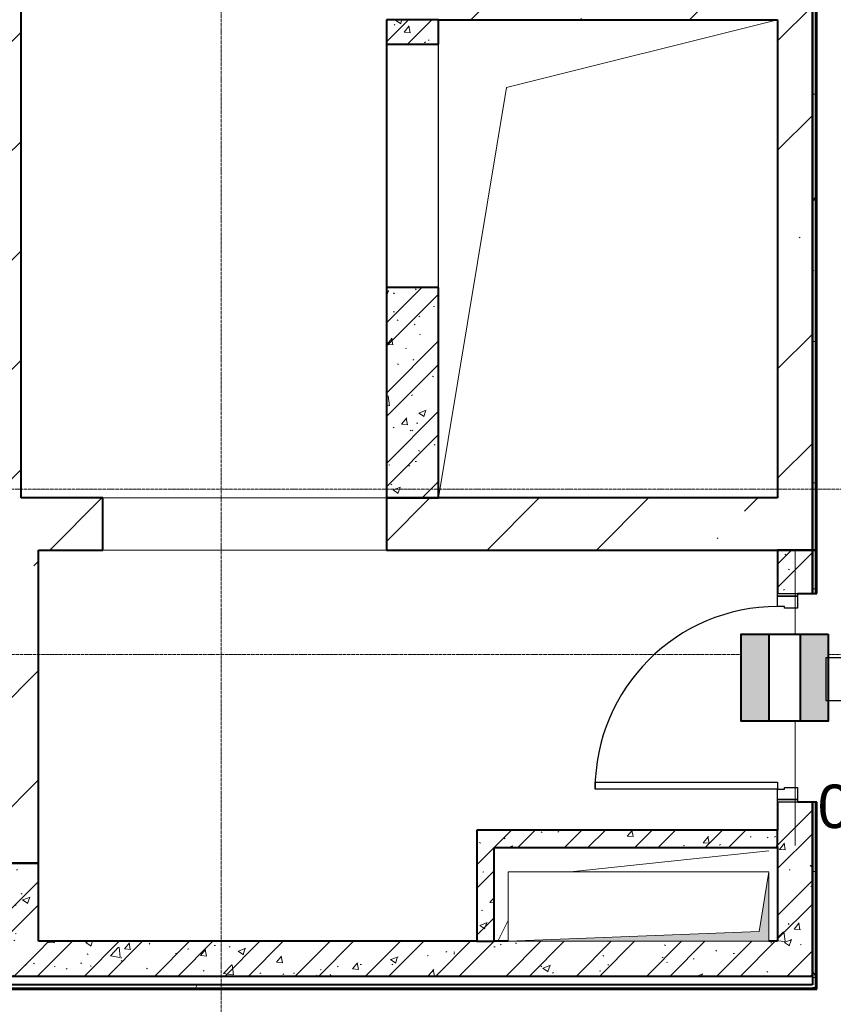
# Model space of a CAD drawing. Header units: millimetres. Extents: x -415896 to 1265883, y -383017 to -57457.
# Tile 63 of 95: x 44236 to 48914, y -297028 to -291366. Entities that reach past the tile are written whole.
import ezdxf
from ezdxf.enums import TextEntityAlignment as Align

# ---------------------------------------------------------------- set-up
doc = ezdxf.new("R2010")
doc.units = ezdxf.units.MM
doc.set_wipeout_variables(frame=1)
for name, pattern in [('Линия сетки', [25, 20, -2.5, 0, -2.5]), ('Невидимые', [5, 3, -2]), ('Штрих_3_1_5_', [4.5, 3, -1.5]), ('Штриховая_ш3 п1_5', [4.5, 3, -1.5])]:
    doc.linetypes.add(name, pattern=pattern)
for name, color, linetype, lineweight in [('A-000-M_MASS', 7, 'Continuous', 18), ('A-000-MH_MASS', 7, 'Невидимые', 18), ('A-200-M_WALL', 7, 'Continuous', 18), ('A-200-M_WALL_EXT', 7, 'Continuous', 18), ('A-200-M_WALL_INT', 7, 'Continuous', 18), ('A-200-M_WALL_PAT', 7, 'Continuous', 40), ('A-325-M_DOOR', 7, 'Continuous', 18), ('A-325-M_DOOR__FRAME', 7, 'Continuous', 30), ('A-325-M_DOOR_OPENING', 7, 'Continuous', 18), ('A-325-M_DOOR_PANEL', 7, 'Continuous', 30), ('M-567-M_MECH_EQP', 7, 'Continuous', 18), ('S-280-M_STRUCT_FRAME', 7, 'Continuous', 18), ('Smart-blocks', 1, 'Continuous', 25), ('Z-030-M_GRID', 7, 'Continuous', 9), ('Z-060-M_DETAIL', 7, 'Continuous', 18), ('ОС', 3, 'Continuous', 5), ('Текст', 7, 'Continuous', 9)]:
    doc.layers.add(name, color=color, linetype=linetype, lineweight=lineweight)
doc.layers.add('A-010-M_ROOM_SEPARATION', color=4, linetype='Штриховая_ш3 п1_5', lineweight=40, true_color=0x00ffff)
doc.layers.add('Wipeout', color=255, linetype='Continuous')
doc.layers.add('СОТС', color=5, linetype='Continuous')
doc.styles.add('CP.Text', font='arial.ttf')
doc.styles.add('GOST 2.304', font='CS_Gost2304.shx')
pattern_1 = [(50, (0, 0), (437.2423, -38.2536), [45.72, -502.92]), (355, (0, 0), (-84.5828, 458.5367), [36.576, -402.336]), (100.451, (36.44, -3.2), (352.662, 420.2802), [38.856, -427.416]), (46.184, (0, 121.9), (650.59, -100.9033), [68.58, -754.38]), (96.636, (54.2, 113.5), (569.766, 593.8263), [58.284, -641.125]), (351.184, (0, 121.9), (569.7716, 593.8214), [54.864, -603.504]), (21, (60.96, 91.44), (363.875, -245.4366), [45.72, -502.92]), (326, (60.96, 91.44), (148.3253, 442.0518), [36.576, -402.336]), (71.451, (91.3, 71), (512.201, 196.6115), [38.856, -427.416]), (37.5, (0, 0), (7.41278, 202.9318), [6.706, -390.754, 6.706, -401.726, -403.86]), (37.5, (0, 0), (7.41278, 202.9318), [-805.891, 6.706, -397.154]), (7.5, (0, 0), (160.36715, 240.43305), [6.706, -226.162, 6.706, -381.61, -153.924]), (7.5, (0, 0), (160.36715, 240.43305), [-621.182, 6.706, -147.218]), (327.5, (-135.94, 0), (325.41783, -13.7491), [6.706, -145.694, 6.706, -468.782, -630.936]), (327.5, (-135.94, 0), (325.41783, -13.7491), [-627.888, 6.706, -624.23]), (317.5, (-196.9, 0), (355.51, 61.0244), [6.706, -191.414, 6.706, -309.067, -448.056]), (317.5, (-196.9, 0), (355.51, 61.0244), [-513.893, 6.706, -441.35])]
pattern_2 = [(45, (0, 0), (-202.0558, 202.0558), []), (45, (134.7, 0), (-202.0558, 202.0558), [])]
pattern_3 = [(0, (0, 0), (812.8, 203.2), [67.056, -542.544, 67.056, -542.544, -3251.2]), (0, (0, 0), (812.8, 203.2), [-1219.2, 67.056, -1152.144, 67.056, -542.544, -1422.4]), (0, (0, 0), (812.8, 203.2), [-3048, 67.056, -339.344, 67.056, -948.944]), (120, (304.8, 101.6), (-582.37636, 602.30545), [67.056, -542.544, 67.056, -542.544, -3251.2]), (120, (304.8, 101.6), (-582.37636, 602.30545), [-1219.2, 67.056, -1152.144, 67.056, -542.544, -1422.4]), (120, (304.8, 101.6), (-582.37636, 602.30545), [-3048, 67.056, -339.344, 67.056, -948.944]), (240, (406.4, 508), (-230.42364, -805.50545), [67.056, -542.544, 67.056, -542.544, -3251.2]), (240, (406.4, 508), (-230.42364, -805.50545), [-1219.2, 67.056, -1152.144, 67.056, -542.544, -1422.4]), (240, (406.4, 508), (-230.42364, -805.50545), [-3048, 67.056, -339.344, 67.056, -948.944])]
pattern_4 = [(45, (0, 0), (-628.618, 628.618), []), (45, (628.6, 0), (-628.618, 628.618), [1111.25, -222.25, 6.706, -215.544])]

# ---------------------------------------------------------------- blocks, each defined once
blk = doc.blocks.new('*U4757')
at = {"ltscale": 200, "style": 'GOST 2.304'}
for tag, p, height, flags in [('ВАРИАНТ', (2.5, -2.5), 2.5, 8), ('СС-НАЧАЛО', (3.351, -20.887), 1, 9), ('СС-ОКОНЧАНИЕ', (3.27, -22.59), 1, 9), ('ПОТРЕБЛЕНИЕ_ДЕЖ', (3.27, -24.861), 1, 9), ('ПОТРЕБЛЕНИЕ_ТР', (3.432, -26.646), 1, 9), ('СЕРТИФИКАТ_СООТВЕТСТВИЯ', (3.838, -28.836), 1, 9), ('АРТИКУЛ', (3.838, -30.377), 1, 9), ('IP', (4.082, -31.999), 1, 9), ('ЦЕНА', (4.082, -33.621), 1, 9), ('ОПИСАНИЕ', (3.757, -35.243), 1, 9), ('1', (4.082, -36.865), 1, 9), ('2', (4.325, -38.082), 1, 9), ('3', (4, -39.704), 1, 9), ('БУКВЫУГО', (3.756, -41.667), 1, 9), ('АДРЕС', (3.627, -43.15), 1, 9), ('СИСТЕМА', (3.627, -44.684), 1, 9), ('СИСТЕМА-2', (3.627, -46.218), 1, 9), ('ВОР', (3.627, -47.753), 1, 9), ('ТЕМПЕРАТУРА', (3.627, -49.287), 1, 9), ('ВЕС', (3.627, -50.821), 1, 9), ('РАЗМЕР', (3.627, -52.355), 1, 9)]:
    blk.add_attdef(tag, p, '', height=height, dxfattribs=dict(at, flags=flags))
at = {"ltscale": 100, "style": 'GOST 2.304', "flags": 9}
for tag, p in [('ОБОЗНАЧЕНИЕ', (3.659, -5.362)), ('ПРОИЗВОДИТЕЛЬ', (3.56, -6.998)), ('КОД', (3.806, -8.717)), ('НАИМЕНОВАНИЕ', (3.56, -10.272)), ('ЕДИНИЦА', (3.158, -11.941)), ('СТРАНА', (3.239, -13.823)), ('РАСЧЕТ_ПОТРЕБЛЕНИЯ', (3.158, -15.706)), ('СПЕЦИФИКАЦИЯ', (3.076, -17.589)), ('ТИП', (3.076, -19.226))]:
    blk.add_attdef(tag, p, '', height=1, dxfattribs=at)
at = {"color": 0, "lineweight": -2}
blk.add_wipeout([(-2.5, 2.5), (2.5, 2.5), (2.5, -2.5), (-2.5, -2.5)], dxfattribs=at).dxf.layer = 'Wipeout'
at = {"layer": 'Smart-blocks', "color": 0, "lineweight": -2, "ltscale": 100}
blk.add_lwpolyline([(-2.5, 2.5), (2.5, 2.5), (2.5, -2.5), (-2.5, -2.5)], close=True, dxfattribs=at)
at = {"color": 0, "lineweight": -2}
blk.add_wipeout([(-2.5, 2.5), (2.5, 2.5), (2.5, -2.5), (-2.5, -2.5)], dxfattribs=at).dxf.layer = 'Wipeout'
at = {"layer": 'Smart-blocks', "lineweight": -2}
for points in [[(-2.5, 2.5), (2.5, 2.5), (2.5, 0.892), (-2.5, 0.892)], [(-2.5, -0.901), (2.5, -0.901), (2.5, -2.5), (-2.5, -2.5)]]:
    blk.add_hatch(color=0, dxfattribs=at).paths.add_polyline_path(points)
at = {"layer": 'Smart-blocks', "color": 0, "lineweight": -2, "ltscale": 100}
blk.add_lwpolyline([(-2.5, 2.5), (2.5, 2.5), (2.5, -2.5), (-2.5, -2.5)], close=True, dxfattribs=at)
for points in [[(-2.5, 0.892), (2.5, 0.892)], [(-2.5, -0.901), (2.5, -0.901)]]:
    blk.add_lwpolyline(points, dxfattribs=at)
at = {"ltscale": 200, "style": 'GOST 2.304', "flags": 8}
blk.add_attdef('ПОЗИЦИЯ', text='', height=2.5, dxfattribs=at).set_placement((0, 2.5), align=Align.BOTTOM_CENTER)
blk = doc.blocks.new('101_Дверь_Однопольная - _ПЧ_Мет_1000х2000_Лифтовой холл_EI60_Пр-4432678-B2_-11_400_')
at = {"layer": 'A-325-M_DOOR', "color": 253, "lineweight": 30, "true_color": 0xaaaaaa}
for p, q in [((-600, 100), (-585, 100)), ((-600, -15), (-600, 100)), ((-585, 100), (-585, -15)), ((585, -15), (585, 100)), ((585, 100), (600, 100)), ((600, 100), (600, -15)), ((-585, -15), (-600, -15)), ((600, -15), (585, -15))]:
    blk.add_line(p, q, dxfattribs=at)
at = {"layer": 'A-325-M_DOOR__FRAME', "color": 253, "true_color": 0xaaaaaa}
for p, q in [((-585, 100), (-525, 100)), ((-585, -15), (-585, 100)), ((-525, 100), (-525, 60)), ((-525, 60), (-515, 60)), ((-515, 60), (-515, -15)), ((515, 60), (525, 60)), ((515, -15), (515, 60)), ((525, 100), (585, 100)), ((525, 60), (525, 100)), ((585, 100), (585, -15)), ((-515, -15), (-585, -15)), ((585, -15), (515, -15))]:
    blk.add_line(p, q, dxfattribs=at)
at = {"layer": 'A-325-M_DOOR_PANEL', "color": 253, "true_color": 0xaaaaaa}
for p, q in [((-525, 1150), (-485, 1150)), ((-525, 100), (-525, 1150)), ((-485, 1150), (-485, 100)), ((-485, 100), (-525, 100))]:
    blk.add_line(p, q, dxfattribs=at)
blk.add_arc((-525, 100), 1050, 0, 90, dxfattribs=at)
blk = doc.blocks.new('A_MEQ_OpeningShaft-Rectangular - ОВ-2726940-B2_-11_400_')
at = {"layer": 'Z-060-M_DETAIL', "true_color": 0xe2e2e2}
blk.add_hatch(color=254, dxfattribs=at).paths.add_polyline_path([(0, 0), (0, -400), (57.1, -57.1), (1500, 0)])
at = {"layer": 'A-000-MH_MASS', "color": 253, "linetype": 'Continuous', "true_color": 0xaaaaaa}
for p, q in [((1500, 0), (0, 0)), ((0, 0), (0, -400)), ((1500, -400), (1500, 0)), ((0, -400), (1500, -400))]:
    blk.add_line(p, q, dxfattribs=at)
at = {"layer": 'Z-060-M_DETAIL', "color": 253, "true_color": 0xaaaaaa}
for p, q in [((1500, 0), (57.1, -57.1)), ((1500, -400), (1500, 0)), ((1500, 0), (0, 0)), ((0, 0), (0, -400)), ((57.1, -57.1), (1500, 0)), ((1500, 0), (1500, -400)), ((57.1, -57.1), (0, -400)), ((0, -400), (57.1, -57.1)), ((0, -400), (1500, -400)), ((0, -400), (1500, -400))]:
    blk.add_line(p, q, dxfattribs=at)
blk = doc.blocks.new('ПР - _ПЧ_1200_200_Оп250-250_Шаг300_Арм16_Арм10-V55-B2_-11_400_')
at = {"layer": 'S-280-M_STRUCT_FRAME', "color": 21, "true_color": 0xffaaaa}
for p, q in [((-850, 0), (850, 0)), ((-850, 0), (-600, 0)), ((-515, 0), (515, 0)), ((-515, 0), (515, 0)), ((600, 0), (850, 0))]:
    blk.add_line(p, q, dxfattribs=at)
blk = doc.blocks.new('135_SLK_GD_AR_rvt-1-B2_-11_400_')
at = {"layer": 'A-200-M_WALL_PAT', "lineweight": 9, "true_color": 0xaaaaaa}
h = blk.add_hatch(dxfattribs=at)
h.set_pattern_fill('FP_4', color=253, style=0, pattern_type=2)
h.set_pattern_definition(pattern_3)
h.paths.add_polyline_path([(57370, 67300), (57370, 77425), (57350, 77425), (57350, 67300)])
h = blk.add_hatch(dxfattribs=at)
h.set_pattern_fill('FP_1', color=253, style=0, pattern_type=2)
h.set_pattern_definition(pattern_1)
h.paths.add_polyline_path([(55200, 70210), (55200, 70350), (54900, 70350), (54900, 70210)])
h = blk.add_hatch(dxfattribs=at)
h.set_pattern_fill('FP_2', color=253, style=0, pattern_type=2)
h.set_pattern_definition(pattern_2)
h.paths.add_polyline_path([(55200, 70210), (55200, 70350), (54900, 70350), (54900, 70210)])
h = blk.add_hatch(dxfattribs=at)
h.set_pattern_fill('FP_1', color=253, style=0, pattern_type=2)
h.set_pattern_definition(pattern_1)
h.paths.add_polyline_path([(55200, 67600), (55200, 68810), (54900, 68810), (54900, 67600)])
h = blk.add_hatch(dxfattribs=at)
h.set_pattern_fill('FP_2', color=253, style=0, pattern_type=2)
h.set_pattern_definition(pattern_2)
h.paths.add_polyline_path([(55200, 67600), (55200, 68810), (54900, 68810), (54900, 67600)])
h = blk.add_hatch(dxfattribs=at)
h.set_pattern_fill('FP_1', color=253, style=0, pattern_type=2)
h.set_pattern_definition(pattern_1)
h.paths.add_polyline_path([(57350, 65050), (57350, 65850), (57150, 65850), (57150, 65050)])
h.paths.add_polyline_path([(57350, 67050), (57350, 67300), (57150, 67300), (57150, 67050), (57265, 67050)])
h = blk.add_hatch(dxfattribs=at)
h.set_pattern_fill('FP_2', color=253, style=0, pattern_type=2)
h.set_pattern_definition(pattern_2)
h.paths.add_polyline_path([(57350, 65050), (57350, 65850), (57150, 65850), (57150, 65050)])
h.paths.add_polyline_path([(57350, 67050), (57350, 67300), (57150, 67300), (57150, 67050), (57265, 67050)])
h = blk.add_hatch(dxfattribs=at)
h.set_pattern_fill('FP_4', color=253, style=0, pattern_type=2)
h.set_pattern_definition(pattern_3)
h.paths.add_polyline_path([(57350, 64780), (57370, 64780), (57370, 65850), (57350, 65850), (57350, 64800)])
h.paths.add_polyline_path([(57370, 67050), (57370, 67300), (57350, 67300), (57350, 67050)])
h = blk.add_hatch(dxfattribs=at)
h.set_pattern_fill('FP_1', color=253, style=0, pattern_type=2)
h.set_pattern_definition(pattern_1)
h.paths.add_polyline_path([(55520, 65050), (55520, 65690), (55420, 65690), (55420, 65050)])
h = blk.add_hatch(dxfattribs=at)
h.set_pattern_fill('FP_2', color=253, style=0, pattern_type=2)
h.set_pattern_definition(pattern_2)
h.paths.add_polyline_path([(55520, 65050), (55520, 65690), (55420, 65690), (55420, 65050)])
h = blk.add_hatch(dxfattribs=at)
h.set_pattern_fill('FP_1', color=253, style=0, pattern_type=2)
h.set_pattern_definition(pattern_1)
h.paths.add_polyline_path([(57150, 65590), (57150, 65690), (55520, 65690), (55520, 65590)])
h = blk.add_hatch(dxfattribs=at)
h.set_pattern_fill('FP_2', color=253, style=0, pattern_type=2)
h.set_pattern_definition(pattern_2)
h.paths.add_polyline_path([(57150, 65590), (57150, 65690), (55520, 65690), (55520, 65590)])
h = blk.add_hatch(dxfattribs=at)
h.set_pattern_fill('FP_1', color=253, style=0, pattern_type=2)
h.set_pattern_definition(pattern_1)
h.paths.add_polyline_path([(52900, 64850), (52900, 65500), (52700, 65500), (52700, 64850)])
h = blk.add_hatch(dxfattribs=at)
h.set_pattern_fill('FP_2', color=253, style=0, pattern_type=2)
h.set_pattern_definition(pattern_2)
h.paths.add_polyline_path([(52900, 64850), (52900, 65500), (52700, 65500), (52700, 64850)])
h = blk.add_hatch(dxfattribs=at)
h.set_pattern_fill('FP_1', color=253, style=0, pattern_type=2)
h.set_pattern_definition(pattern_1)
h.paths.add_polyline_path([(57350, 64850), (57350, 65050), (52900, 65050), (52900, 64850), (57100, 64850)])
h = blk.add_hatch(dxfattribs=at)
h.set_pattern_fill('FP_2', color=253, style=0, pattern_type=2)
h.set_pattern_definition(pattern_2)
h.paths.add_polyline_path([(57350, 64850), (57350, 65050), (52900, 65050), (52900, 64850), (57100, 64850)])
h = blk.add_hatch(dxfattribs=at)
h.set_pattern_fill('FP_4', color=253, style=0, pattern_type=2)
h.set_pattern_definition(pattern_3)
h.paths.add_polyline_path([(57350, 64780), (57350, 64800), (52630, 64800), (52630, 64780), (54796.1, 64780)])
at = {"color": 253, "lineweight": 18, "true_color": 0xaaaaaa}
for p, q in [((57100, 65570), (55958.3, 65450)), ((55600, 65170.2), (55540, 65050))]:
    blk.add_line(p, q, dxfattribs=at)
at = {"layer": 'A-010-M_ROOM_SEPARATION', "color": 131, "linetype": 'Штрих_3_1_5_', "true_color": 0xaaffff}
blk.add_line((54900, 70210), (54900, 68810), dxfattribs=at)
at = {"layer": 'A-200-M_WALL', "color": 253, "lineweight": 40, "true_color": 0xaaaaaa}
for p, q in [((57370, 67300), (57370, 77425)), ((57350, 67050), (57350, 67300)), ((57350, 67300), (57350, 67050)), ((57370, 67050), (57370, 67300)), ((57350, 65050), (57350, 65850)), ((57350, 65850), (57350, 65050)), ((57370, 64780), (57370, 65850)), ((57150, 65590), (57150, 65690)), ((55420, 65050), (55520, 65050)), ((52630, 64780), (57350, 64780)), ((57370, 64780), (57350, 64780))]:
    blk.add_line(p, q, dxfattribs=at)
at = {"layer": 'A-200-M_WALL_INT', "color": 253, "lineweight": 40, "true_color": 0xaaaaaa}
for p, q in [((57350, 77425), (57350, 67300)), ((57375, 67300), (57375, 77425)), ((54900, 70350), (54900, 70210)), ((55200, 70350), (54900, 70350)), ((55200, 70210), (55200, 70350)), ((54900, 70210), (55200, 70210)), ((54900, 68810), (54900, 67600)), ((55200, 68810), (54900, 68810)), ((55200, 67600), (55200, 68810)), ((54900, 67600), (55200, 67600)), ((57350, 67300), (57150, 67300)), ((57150, 67300), (57150, 67050)), ((57350, 67300), (57375, 67300)), ((57375, 67300), (57350, 67300)), ((57375, 67050), (57375, 67300)), ((57265, 67050), (57350, 67050)), ((57350, 67050), (57375, 67050)), ((57150, 65850), (57150, 65690)), ((57350, 65850), (57265, 65850)), ((57375, 65850), (57350, 65850)), ((57375, 64775), (57375, 65850)), ((55420, 65690), (55420, 65050)), ((55520, 65690), (55420, 65690)), ((57150, 65690), (55520, 65690)), ((55520, 65590), (57150, 65590)), ((55520, 65050), (55520, 65590)), ((57150, 65590), (57150, 65050)), ((52900, 65500), (52700, 65500)), ((52900, 65050), (52900, 65500)), ((55420, 65050), (52900, 65050)), ((55600, 65050), (55520, 65050)), ((57150, 65050), (57100, 65050)), ((57350, 64850), (57350, 65050)), ((57350, 65050), (57350, 64800)), ((52700, 64850), (52900, 64850)), ((52900, 64850), (57350, 64850)), ((57350, 64800), (52650, 64800)), ((52625, 64775), (57350, 64775)), ((57350, 64775), (57370, 64775)), ((57370, 64775), (57375, 64775))]:
    blk.add_line(p, q, dxfattribs=at)
at = {"layer": 'A-325-M_DOOR', "color": 253, "lineweight": 18, "true_color": 0xaaaaaa, "rotation": 89.99999999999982}
blk.add_blockref('101_Дверь_Однопольная - _ПЧ_Мет_1000х2000_Лифтовой холл_EI60_Пр-4432678-B2_-11_400_', (57250, 66450), dxfattribs=at)
at = {"layer": 'M-567-M_MECH_EQP', "color": 253, "lineweight": 18, "true_color": 0xaaaaaa, "rotation": 180}
blk.add_blockref('A_MEQ_OpeningShaft-Rectangular - ОВ-2726940-B2_-11_400_', (57100, 65050), dxfattribs=at)
at = {"layer": 'S-280-M_STRUCT_FRAME', "color": 253, "lineweight": 18, "true_color": 0xaaaaaa, "rotation": 89.99999999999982}
blk.add_blockref('ПР - _ПЧ_1200_200_Оп250-250_Шаг300_Арм16_Арм10-V55-B2_-11_400_', (57250, 66450), dxfattribs=at)
blk = doc.blocks.new('231_ADSK_Дверь_Проем - ADSK_Дверь_Проем-1497003-B2_-11_400_')
at = {"layer": 'A-325-M_DOOR_OPENING', "color": 253, "true_color": 0xaaaaaa}
for p, q in [((-815, 150), (815, 150)), ((-815, -150), (815, -150))]:
    blk.add_line(p, q, dxfattribs=at)
blk = doc.blocks.new('ADSK_ОбобщеннаяМодель_ОтверстиеПрямоугольное_вПерекрытии - ADSK_ОтверстиеПрямоугольное_вПерекрытии-V310-B2_-11_400_')
at = {"layer": 'A-000-M_MASS', "color": 253, "true_color": 0xaaaaaa}
for p, q in [((-585, 985), (975, 1375)), ((-975, -1375), (-585, 985))]:
    blk.add_line(p, q, dxfattribs=at)
at = {"layer": 'A-000-M_MASS', "color": 253, "lineweight": 30, "true_color": 0xaaaaaa}
blk.add_line((-975, -165), (-975, 1235), dxfattribs=at)
blk = doc.blocks.new('135_SLK_K1-2-3_KR_rvt-1-B2_-11_400_')
at = {"layer": 'A-200-M_WALL_PAT', "lineweight": 9, "true_color": 0xaaaaaa}
h = blk.add_hatch(dxfattribs=at)
h.set_pattern_fill('FP_5', color=253, style=0, pattern_type=2)
h.set_pattern_definition(pattern_4)
h.paths.add_polyline_path([(52600, 67600), (52800, 67600), (52800, 74650), (52600, 74650), (52600, 70400)])
h.paths.add_polyline_path([(52716.3, 76480), (52800, 76480), (52800, 77200), (52600, 77200), (52600, 76480)])
h = blk.add_hatch(dxfattribs=at)
h.set_pattern_fill('FP_5', color=253, style=0, pattern_type=2)
h.set_pattern_definition(pattern_4)
h.paths.add_polyline_path([(57350, 67600), (57350, 77200), (57150, 77200), (57150, 67600)])
h = blk.add_hatch(dxfattribs=at)
h.set_pattern_fill('FP_5', color=253, style=0, pattern_type=2)
h.set_pattern_definition(pattern_4)
h.paths.add_polyline_path([(57150, 70350), (57150, 70550), (55200, 70550), (55200, 70350)])
h = blk.add_hatch(dxfattribs=at)
h.set_pattern_fill('FP_5', color=253, style=0, pattern_type=2)
h.set_pattern_definition(pattern_4)
h.paths.add_polyline_path([(57350, 67300), (57350, 67600), (54900, 67600), (54900, 67300)])
h.paths.add_polyline_path([(53270, 67300), (53270, 67600), (52600, 67600), (52600, 67300), (52900, 67300)])
h = blk.add_hatch(dxfattribs=at)
h.set_pattern_fill('FP_5', color=253, style=0, pattern_type=2)
h.set_pattern_definition(pattern_4)
h.paths.add_polyline_path([(52900, 65500), (52900, 67300), (52600, 67300), (52600, 65500)])
at = {"layer": 'A-200-M_WALL_EXT', "color": 253, "lineweight": 40, "true_color": 0xaaaaaa}
for p, q in [((57350, 67600), (57350, 77200)), ((52800, 67600), (52800, 74650)), ((55200, 70350), (57150, 70350)), ((57150, 70350), (57150, 67600)), ((53270, 67600), (52800, 67600)), ((53270, 67300), (53270, 67600)), ((57150, 67600), (54900, 67600)), ((54900, 67600), (54900, 67300)), ((57350, 67300), (57350, 67600)), ((52900, 67300), (53270, 67300)), ((52900, 65500), (52900, 67300)), ((54900, 67300), (57350, 67300)), ((52600, 65500), (52900, 65500))]:
    blk.add_line(p, q, dxfattribs=at)
at = {"layer": 'A-000-M_MASS', "color": 253, "lineweight": 18, "true_color": 0xaaaaaa}
blk.add_blockref('ADSK_ОбобщеннаяМодель_ОтверстиеПрямоугольное_вПерекрытии - ADSK_ОтверстиеПрямоугольное_вПерекрытии-V310-B2_-11_400_', (56175, 68975), dxfattribs=at)
at = {"layer": 'A-325-M_DOOR', "color": 253, "lineweight": 18, "true_color": 0xaaaaaa}
blk.add_blockref('231_ADSK_Дверь_Проем - ADSK_Дверь_Проем-1497003-B2_-11_400_', (54085, 67450), dxfattribs=at)
blk = doc.blocks.new('-2 этаж')
at = {"layer": 'Z-030-M_GRID', "color": 253, "linetype": 'Линия сетки', "true_color": 0xaaaaaa}
for p, q in [((313042.3, -369625.1), (313042.3, -260674.1)), ((412503.2, -282277.3), (255410, -282277.3)), ((415039.8, -283227.3), (255410.1, -283227.3))]:
    blk.add_line(p, q, dxfattribs=at)
at = {"lineweight": 5}
for name in ['135_SLK_GD_AR_rvt-1-B2_-11_400_', '135_SLK_K1-2-3_KR_rvt-1-B2_-11_400_']:
    blk.add_blockref(name, (259092.3, -349927.3), dxfattribs=at)

msp = doc.modelspace()

# ---------------------------------------------------------------- block references
at = {"color": 0}
msp.add_blockref('-2 этаж', (-267647.8, -11788.6), dxfattribs=at)

# ---------------------------------------------------------------- texts
at = {"layer": 'Текст', "ltscale": 100, "insert": (48676.5, -296018.3), "char_height": 250, "width": 1267.912, "attachment_point": 7, "line_spacing_factor": 0.7, "style": 'CP.Text'}
msp.add_mtext('\\pxqc;BGB\\P0.2.32', dxfattribs=at)

# ---------------------------------------------------------------- next in the draw order: block references
at = {"layer": 'ОС', "color": 3, "lineweight": 40, "xscale": 100, "yscale": 100, "zscale": 100, "rotation": 270}
msp.add_blockref('*U4757', (48634.4, -295150.6), dxfattribs=at)

# ---------------------------------------------------------------- next in the draw order: linework, layer by layer
at = {"layer": 'СОТС', "color": 3, "lineweight": 30}
msp.add_lwpolyline([(48956.4, -285208.5), (54449.1, -285208.5), (54449.1, -295035.9), (48871.5, -295035.9), (48871.5, -295282), (54449.1, -295282), (54449.1, -304370.8), (12393.1, -304370.8)], dxfattribs=at)

doc.saveas('drawing.dxf')
